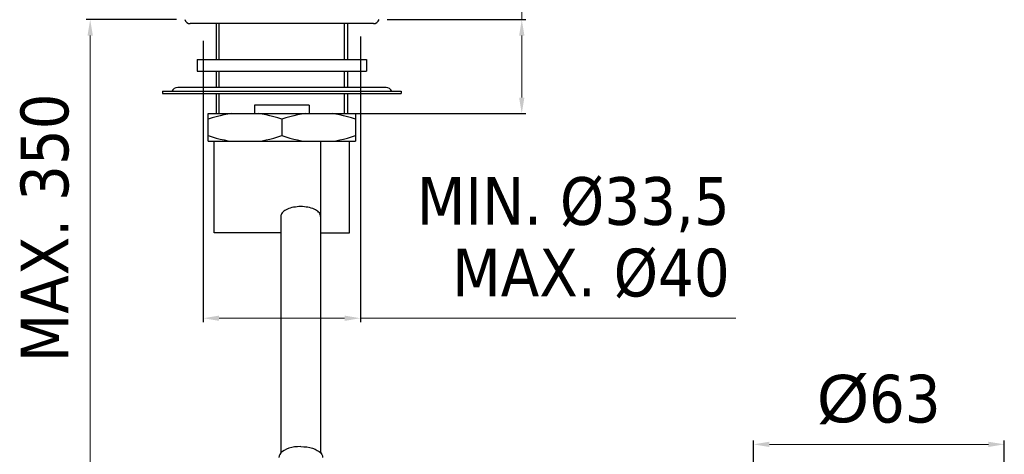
# Model space of a CAD drawing. Header units: millimetres. Extents: x 245 to 492, y -66 to 449.
# Tile 2 of 3: x 245 to 492, y 80 to 189. Entities that reach past the tile are written whole.
import ezdxf

# ---------------------------------------------------------------- set-up
doc = ezdxf.new("R2010")
doc.units = ezdxf.units.MM
doc.styles.get("Standard").update_dxf_attribs({"font": 'tahoma.ttf'})
doc.dimstyles.new('ISO-25', dxfattribs={"dimtxt": 12, "dimasz": 4, "dimexe": 1, "dimexo": 1.5, "dimgap": 1.5, "dimtad": 1, "dimdec": 0, "dimtxsty": 'Standard', "dimcen": 2.5, "dimclrd": 7, "dimclre": 7, "dimclrt": 7, "dimadec": 0, "dimazin": 0, "dimtfac": 1, "dimtdec": 0, "dimtmove": 0, "dimatfit": 3, "dimfxl": 1, "dimlwd": 13, "dimarcsym": 0})

# ---------------------------------------------------------------- blocks, each defined once
blk = doc.blocks.new('*D13')
at = {"color": 7, "linetype": 'Continuous', "lineweight": 13, "transparency": 16777216}
for p, q in [((370.66, 189.22), (370.66, 254.7)), ((370.66, 169.62), (370.66, 185.22))]:
    blk.add_line(p, q, dxfattribs=at)
at = {"color": 7, "linetype": 'Continuous', "lineweight": -2, "transparency": 16777216}
for p, q in [((336.89, 189.22), (371.66, 189.22)), ((324.49, 165.62), (371.66, 165.62))]:
    blk.add_line(p, q, dxfattribs=at)
at = {"color": 7, "linetype": 'Continuous', "transparency": 16777216}
for points in [[(370, 185.22), (371.33, 185.22), (370.66, 189.22)], [(370, 169.62), (371.33, 169.62), (370.66, 165.62)]]:
    blk.add_solid(points, dxfattribs=at)
at = {"layer": 'Defpoints', "color": 0, "linetype": 'Continuous', "transparency": 16777216}
for p in [(335.39, 189.22), (322.99, 165.62), (370.66, 165.62)]:
    blk.add_point(p, dxfattribs=at)
at = {"color": 7, "linetype": 'Continuous', "transparency": 16777216, "insert": (353.16, 253.2), "char_height": 12, "attachment_point": 3, "rotation": 90, "line_spacing_factor": 0.9}
blk.add_mtext('MAX. 40', dxfattribs=at)
blk = doc.blocks.new('*D14')
at = {"color": 7, "linetype": 'Continuous', "lineweight": -2, "transparency": 16777216}
for p, q in [((283.89, 189.22), (261.24, 189.22)), ((306.43, 53.08), (261.24, 53.08))]:
    blk.add_line(p, q, dxfattribs=at)
at = {"color": 7, "linetype": 'Continuous', "lineweight": 13, "transparency": 16777216}
blk.add_line((262.24, 185.22), (262.24, 57.08), dxfattribs=at)
at = {"color": 7, "linetype": 'Continuous', "transparency": 16777216}
for points in [[(261.57, 185.22), (262.91, 185.22), (262.24, 189.22)], [(261.57, 57.08), (262.91, 57.08), (262.24, 53.08)]]:
    blk.add_solid(points, dxfattribs=at)
at = {"layer": 'Defpoints', "color": 0, "linetype": 'Continuous', "transparency": 16777216}
for p in [(285.39, 189.22), (262.24, 53.08), (307.93, 53.08)]:
    blk.add_point(p, dxfattribs=at)
at = {"color": 7, "linetype": 'Continuous', "transparency": 16777216, "insert": (244.74, 136.83), "char_height": 12, "attachment_point": 2, "rotation": 90, "line_spacing_factor": 0.9}
blk.add_mtext('MAX. 350', dxfattribs=at)
blk = doc.blocks.new('*D18')
at = {"color": 7, "linetype": 'Continuous', "lineweight": -2, "transparency": 16777216}
for p, q in [((290.64, 183.89), (290.64, 113.1)), ((330.14, 184.94), (330.14, 113.1))]:
    blk.add_line(p, q, dxfattribs=at)
at = {"color": 7, "linetype": 'Continuous', "lineweight": 13, "transparency": 16777216}
for p, q in [((294.64, 114.1), (326.14, 114.1)), ((330.14, 114.1), (424.42, 114.1))]:
    blk.add_line(p, q, dxfattribs=at)
at = {"color": 7, "linetype": 'Continuous', "transparency": 16777216}
for points in [[(294.64, 114.76), (294.64, 113.43), (290.64, 114.1)], [(326.14, 114.76), (326.14, 113.43), (330.14, 114.1)]]:
    blk.add_solid(points, dxfattribs=at)
at = {"layer": 'Defpoints', "color": 0, "linetype": 'Continuous', "transparency": 16777216}
for p in [(330.14, 186.44), (290.64, 185.39), (330.14, 114.1)]:
    blk.add_point(p, dxfattribs=at)
at = {"color": 7, "linetype": 'Continuous', "transparency": 16777216, "insert": (422.92, 149.6), "char_height": 12, "attachment_point": 3, "line_spacing_factor": 0.9}
blk.add_mtext('MIN. Ø33,5\\PMAX. Ø40', dxfattribs=at)
blk = doc.blocks.new('*D19')
at = {"color": 7, "linetype": 'Continuous', "lineweight": -2, "transparency": 16777216}
for p, q in [((428.89, 68.22), (428.89, 83.37)), ((491.89, 68.72), (491.89, 83.37))]:
    blk.add_line(p, q, dxfattribs=at)
at = {"color": 7, "linetype": 'Continuous', "lineweight": 13, "transparency": 16777216}
blk.add_line((487.89, 82.37), (432.89, 82.37), dxfattribs=at)
at = {"color": 7, "linetype": 'Continuous', "transparency": 16777216}
for points in [[(432.89, 83.03), (432.89, 81.7), (428.89, 82.37)], [(487.89, 83.03), (487.89, 81.7), (491.89, 82.37)]]:
    blk.add_solid(points, dxfattribs=at)
at = {"layer": 'Defpoints', "color": 0, "linetype": 'Continuous', "transparency": 16777216}
for p in [(428.89, 82.37), (491.89, 67.22), (428.89, 66.72)]:
    blk.add_point(p, dxfattribs=at)
at = {"color": 7, "linetype": 'Continuous', "transparency": 16777216, "insert": (460.39, 99.87), "char_height": 12, "attachment_point": 2, "line_spacing_factor": 0.9}
blk.add_mtext('{\\fArial|b0|i0|c0|p34;Ø}63', dxfattribs=at)

msp = doc.modelspace()

# ---------------------------------------------------------------- linework, layer by layer
at = {"color": 7, "linetype": 'Continuous'}
for p, q in [((333.39, 188.22), (287.39, 188.22)), ((293.89, 188.22), (293.89, 179.22)), ((294.64, 179.22), (294.64, 188.22)), ((326.14, 179.22), (326.14, 188.22)), ((326.89, 188.22), (326.89, 179.22)), ((289.14, 179.22), (289.14, 176.22)), ((289.14, 179.22), (331.64, 179.22)), ((331.64, 179.22), (331.64, 176.22)), ((289.14, 176.22), (331.64, 176.22)), ((293.89, 176.22), (293.89, 172.12)), ((294.64, 172.12), (294.64, 176.22)), ((326.14, 172.12), (326.14, 176.22)), ((326.89, 176.22), (326.89, 172.12)), ((280.39, 171.22), (280.39, 170.62)), ((280.39, 171.22), (340.39, 171.22)), ((336.56, 172.12), (284.23, 172.12)), ((340.39, 171.22), (340.39, 170.62)), ((280.39, 170.62), (340.39, 170.62)), ((293.89, 170.62), (293.89, 165.62)), ((294.64, 165.62), (294.64, 170.62)), ((326.14, 165.62), (326.14, 170.62)), ((326.89, 170.62), (326.89, 165.62)), ((303.52, 167.72), (303.52, 165.62)), ((317.27, 167.72), (303.52, 167.72)), ((317.27, 167.72), (317.27, 165.62)), ((291.89, 158.62), (291.89, 165.62)), ((291.89, 165.62), (328.89, 165.62)), ((310.39, 164.2), (310.39, 160.04)), ((328.89, 165.62), (328.89, 158.62)), ((291.89, 158.62), (328.89, 158.62)), ((293.39, 135.62), (293.39, 158.62)), ((320.14, 158.62), (320.14, 80.2)), ((327.39, 135.62), (327.39, 158.62)), ((310.14, 139.68), (310.14, 80.2)), ((310.14, 135.62), (293.39, 135.62)), ((320.14, 135.62), (327.39, 135.62))]:
    msp.add_line(p, q, dxfattribs=at)
for points in [[(297.79, 165.62), (296.83, 165.47), (295.85, 165.28), (294.88, 165.06), (293.9, 164.81), (292.9, 164.52), (291.89, 164.2)], [(310.39, 164.2), (309.38, 164.52), (308.38, 164.81), (307.4, 165.06), (306.42, 165.28), (305.46, 165.47), (304.49, 165.62)], [(316.29, 165.62), (315.33, 165.47), (314.35, 165.28), (313.38, 165.06), (312.4, 164.81), (311.4, 164.52), (310.39, 164.2)], [(328.89, 164.2), (327.88, 164.52), (326.88, 164.81), (325.9, 165.06), (324.92, 165.28), (323.96, 165.47), (322.99, 165.62)], [(291.89, 160.04), (292.91, 159.71), (293.91, 159.43), (294.89, 159.17), (295.86, 158.95), (296.83, 158.77), (297.79, 158.62)], [(304.49, 158.62), (305.46, 158.77), (306.43, 158.95), (307.41, 159.17), (308.39, 159.43), (309.38, 159.72), (310.39, 160.04)], [(310.39, 160.04), (311.41, 159.71), (312.41, 159.43), (313.39, 159.17), (314.36, 158.95), (315.33, 158.77), (316.29, 158.62)], [(322.99, 158.62), (323.96, 158.77), (324.93, 158.95), (325.91, 159.17), (326.89, 159.43), (327.88, 159.72), (328.89, 160.04)], [(315.14, 142.18), (314.68, 142.17), (314.23, 142.14), (313.78, 142.08), (313.34, 142.01), (312.92, 141.92), (312.51, 141.8), (312.13, 141.67), (311.78, 141.53), (311.45, 141.36), (311.15, 141.19), (310.89, 141), (310.67, 140.79), (310.48, 140.58), (310.33, 140.36), (310.23, 140.14), (310.17, 139.91), (310.14, 139.68)], [(320.14, 139.68), (320.12, 139.91), (320.06, 140.14), (319.95, 140.36), (319.81, 140.58), (319.62, 140.79), (319.39, 141), (319.13, 141.19), (318.84, 141.36), (318.51, 141.53), (318.16, 141.67), (317.78, 141.8), (317.37, 141.92), (316.95, 142.01), (316.51, 142.08), (316.06, 142.14), (315.61, 142.17), (315.14, 142.18)], [(315.14, 81.81), (314.35, 81.78), (313.59, 81.7), (312.86, 81.56), (312.17, 81.37), (311.54, 81.14), (310.99, 80.86), (310.52, 80.54), (310.14, 80.2), (309.87, 79.83), (309.7, 79.45), (309.64, 79.06)], [(315.14, 81.81), (315.93, 81.78), (316.69, 81.7), (317.43, 81.56), (318.12, 81.37), (318.75, 81.14), (319.3, 80.86), (319.77, 80.54), (320.15, 80.2), (320.42, 79.83), (320.59, 79.45), (320.64, 79.06)]]:
    msp.add_lwpolyline(points, dxfattribs=at)
for centre, radius, start, end in [((287.39, 189.72), 1.5, 199.5118, 270), ((333.39, 189.72), 1.5, 270, 340.4882), ((284.23, 170.42), 1.7, 90, 151.9275), ((336.56, 170.42), 1.7, 28.0725, 90)]:
    msp.add_arc(centre, radius, start, end, dxfattribs=at)

# ---------------------------------------------------------------- dimensions: what is measured, and where the dimension line sits
for base, p1, p2, angle, text, picture, middle in [((370.66, 165.62), (335.39, 189.22), (322.99, 165.62), 270, 'MAX. 40', '*D13', (370.66, 223.96)), ((262.24, 53.08), (285.39, 189.22), (307.93, 53.08), 270, 'MAX. 350', '*D14', (262.24, 136.83)), ((428.89, 82.37), (491.89, 67.22), (428.89, 66.72), 180, '{\\fArial|b0|i0|c0|p34;Ø}<>', '*D19', (460.39, 82.37))]:
    dim = msp.add_linear_dim(base=base, p1=p1, p2=p2, angle=angle, text=text, dimstyle='ISO-25', dxfattribs=at)
    dim.commit()
    dim.dimension.update_dxf_attribs({"geometry": picture, "text_midpoint": middle, "dimtype": 160})
dim = msp.add_linear_dim(base=(330.14, 114.1), p1=(290.64, 185.39), p2=(330.14, 186.44), text='MIN. Ø33,5\\PMAX. Ø40', dimstyle='ISO-25', dxfattribs=at)
dim.commit()
dim.dimension.update_dxf_attribs({"geometry": '*D18', "text_midpoint": (382.09, 114.1), "dimtype": 160})

doc.saveas('drawing.dxf')
